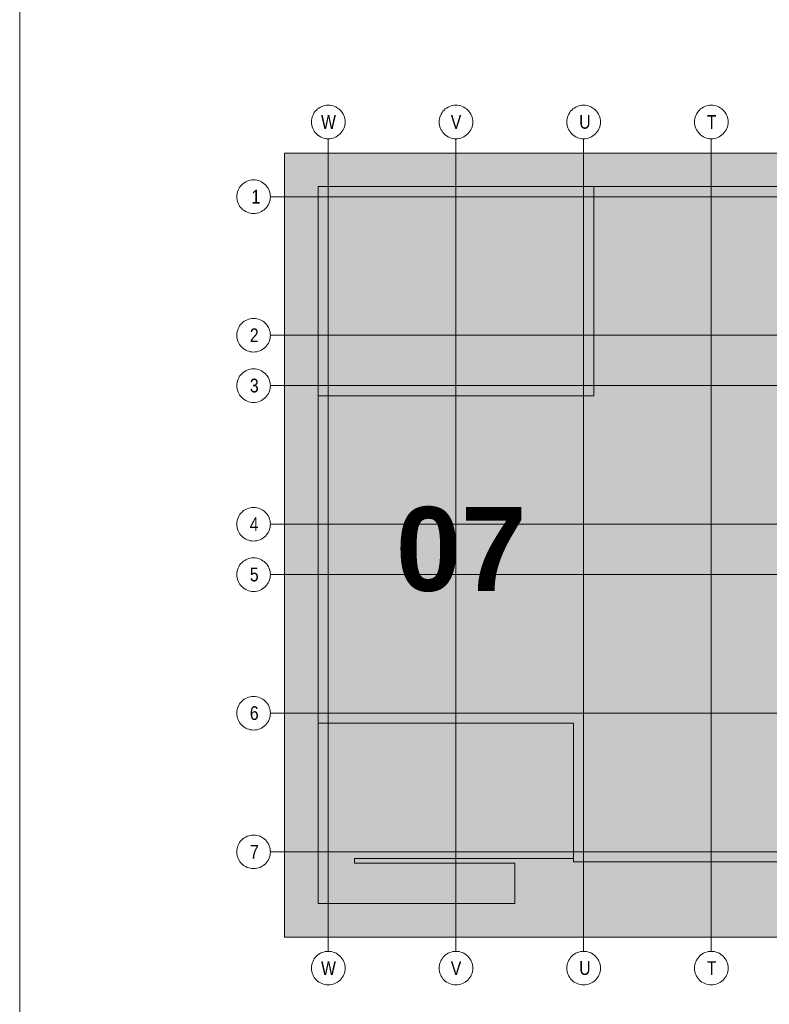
# Model space of a CAD drawing. Extents: x -620 to 300, y 62 to 1112.
# Tile 16 of 137: x 115 to 153, y 237 to 286. Entities that reach past the tile are written whole.
import ezdxf
from ezdxf.lldxf.tags import DXFTag

# ---------------------------------------------------------------- set-up
doc = ezdxf.new("R2010")
doc.units = 0
for name, color, linetype, lineweight in [('iwb_Plankopf Linie', 7, 'Continuous', 13), ('PK_LP', 7, 'Continuous', 9), ('PK_LP_Achsen', 7, 'STRICHPUNKT2', 5)]:
    doc.layers.add(name, color=color, linetype=linetype, lineweight=lineweight)
for name, color, linetype, lineweight, true_color in [('PK_LP_T03', 3, 'Continuous', 9, 0x00ff00), ('PK_LP_T03_Rest', 9, 'Continuous', 9, 0x808080), ('PK_LP_Tennung', 9, 'Continuous', 18, 0x808080)]:
    doc.layers.add(name, color=color, linetype=linetype, lineweight=lineweight, true_color=true_color)
doc.styles.get("Standard").update_dxf_attribs({"font": 'ARIALN.TTF'})
tags = doc.linetypes.add('grob', pattern=[14, 3, -8, 3]).pattern_tags.tags
tags[8:9] = [DXFTag(74, 4), DXFTag(75, 0), DXFTag(340, '0'), DXFTag(46, 0.0), DXFTag(50, 0.0), DXFTag(44, 0.0), DXFTag(45, 0.0)]
tags[6:7] = [DXFTag(74, 4), DXFTag(75, 0), DXFTag(340, '0'), DXFTag(46, 0.0), DXFTag(50, 0.0), DXFTag(44, 0.0), DXFTag(45, 0.0)]
tags[4:5] = [DXFTag(74, 4), DXFTag(75, 0), DXFTag(340, '0'), DXFTag(46, 0.0), DXFTag(50, 0.0), DXFTag(44, 0.0), DXFTag(45, 0.0)]
tags = doc.linetypes.add('STRICHPUNKT2', pattern=[12.7, 6.35, -3.175, 0, -3.175]).pattern_tags.tags
tags[10:11] = [DXFTag(74, 4), DXFTag(75, 0), DXFTag(340, '0'), DXFTag(46, 0.0), DXFTag(50, 0.0), DXFTag(44, 0.0), DXFTag(45, 0.0)]
tags[8:9] = [DXFTag(74, 4), DXFTag(75, 0), DXFTag(340, '0'), DXFTag(46, 0.0), DXFTag(50, 0.0), DXFTag(44, 0.0), DXFTag(45, 0.0)]
tags[6:7] = [DXFTag(74, 4), DXFTag(75, 0), DXFTag(340, '0'), DXFTag(46, 0.0), DXFTag(50, 0.0), DXFTag(44, 0.0), DXFTag(45, 0.0)]
tags[4:5] = [DXFTag(74, 4), DXFTag(75, 0), DXFTag(340, '0'), DXFTag(46, 0.0), DXFTag(50, 0.0), DXFTag(44, 0.0), DXFTag(45, 0.0)]

# ---------------------------------------------------------------- blocks, each defined once
blk = doc.blocks.new('Blockreferenz-A06DNCVCMF')
at = {"layer": 'PK_LP', "linetype": 'grob', "lineweight": 5, "ltscale": 0.13}
for p, q in [((128.76, 279.685), (143.888, 279.685)), ((128.76, 240.014), (128.76, 279.685)), ((143.888, 279.685), (169.728, 279.685)), ((143.888, 240.014), (143.888, 279.685)), ((143.888, 279.685), (143.888, 240.014)), ((143.888, 240.014), (128.76, 240.014)), ((169.728, 240.014), (143.888, 240.014))]:
    blk.add_line(p, q, dxfattribs=at)
at = {"layer": 'PK_LP', "linetype": 'ByBlock', "lineweight": 13, "ltscale": 0.13}
for p, q in [((130.46, 277.985), (144.395, 277.985)), ((130.46, 267.408), (130.46, 277.985)), ((209.085, 277.985), (144.395, 277.985)), ((144.395, 277.985), (144.395, 267.408)), ((144.395, 277.985), (144.395, 267.408)), ((130.46, 267.408), (130.46, 250.833)), ((144.395, 267.408), (130.46, 267.408)), ((144.395, 267.408), (130.46, 267.408)), ((130.46, 241.714), (130.46, 250.833)), ((130.46, 250.833), (143.38, 250.833)), ((130.46, 250.833), (143.38, 250.833)), ((143.38, 250.833), (143.38, 243.996)), ((143.38, 250.833), (143.38, 243.82)), ((143.38, 243.996), (132.286, 243.996)), ((132.286, 243.996), (132.286, 243.754)), ((132.286, 243.754), (140.398, 243.754)), ((140.398, 243.754), (140.398, 241.714)), ((143.38, 243.82), (196.075, 243.82)), ((140.398, 241.714), (130.46, 241.714))]:
    blk.add_line(p, q, dxfattribs=at)
at = {"layer": 'PK_LP_Achsen', "linetype": 'ByBlock', "ltscale": 0.13}
for p, q in [((130.495, 281.964), (130.567, 282.007)), ((130.567, 282.007), (130.642, 282.043)), ((130.642, 282.043), (130.721, 282.071)), ((130.721, 282.071), (130.802, 282.091)), ((130.802, 282.091), (130.884, 282.103)), ((130.884, 282.103), (130.968, 282.108)), ((130.968, 282.108), (131.051, 282.103)), ((131.051, 282.103), (131.134, 282.091)), ((131.134, 282.091), (131.214, 282.071)), ((131.214, 282.071), (131.293, 282.043)), ((131.293, 282.043), (131.368, 282.007)), ((131.368, 282.007), (131.44, 281.964)), ((136.955, 281.964), (137.027, 282.007)), ((137.027, 282.007), (137.102, 282.043)), ((137.102, 282.043), (137.181, 282.071)), ((137.181, 282.071), (137.262, 282.091)), ((137.262, 282.091), (137.344, 282.103)), ((137.344, 282.103), (137.428, 282.108)), ((137.428, 282.108), (137.511, 282.103)), ((137.511, 282.103), (137.594, 282.091)), ((137.594, 282.091), (137.674, 282.071)), ((137.674, 282.071), (137.753, 282.043)), ((137.753, 282.043), (137.828, 282.007)), ((137.828, 282.007), (137.9, 281.964)), ((143.415, 281.964), (143.487, 282.007)), ((143.487, 282.007), (143.562, 282.043)), ((143.562, 282.043), (143.641, 282.071)), ((143.641, 282.071), (143.722, 282.091)), ((143.722, 282.091), (143.804, 282.103)), ((143.804, 282.103), (143.888, 282.108)), ((143.888, 282.108), (143.971, 282.103)), ((143.971, 282.103), (144.054, 282.091)), ((144.054, 282.091), (144.134, 282.071)), ((144.134, 282.071), (144.213, 282.043)), ((144.213, 282.043), (144.288, 282.007)), ((144.288, 282.007), (144.36, 281.964)), ((149.875, 281.964), (149.947, 282.007)), ((149.947, 282.007), (150.022, 282.043)), ((150.022, 282.043), (150.101, 282.071)), ((150.101, 282.071), (150.182, 282.091)), ((150.182, 282.091), (150.264, 282.103)), ((150.264, 282.103), (150.348, 282.108)), ((150.348, 282.108), (150.431, 282.103)), ((150.431, 282.103), (150.514, 282.091)), ((150.514, 282.091), (150.594, 282.071)), ((150.594, 282.071), (150.673, 282.043)), ((150.673, 282.043), (150.748, 282.007)), ((150.748, 282.007), (150.82, 281.964)), ((130.134, 281.423), (130.154, 281.504)), ((130.154, 281.504), (130.182, 281.583)), ((130.182, 281.583), (130.218, 281.658)), ((130.218, 281.658), (130.261, 281.73)), ((130.261, 281.73), (130.311, 281.797)), ((130.311, 281.797), (130.367, 281.859)), ((130.367, 281.859), (130.428, 281.915)), ((130.428, 281.915), (130.495, 281.964)), ((131.44, 281.964), (131.507, 281.915)), ((131.507, 281.915), (131.569, 281.859)), ((131.569, 281.859), (131.625, 281.797)), ((131.625, 281.797), (131.674, 281.73)), ((131.674, 281.73), (131.717, 281.658)), ((131.717, 281.658), (131.753, 281.583)), ((131.753, 281.583), (131.781, 281.504)), ((131.781, 281.504), (131.801, 281.423)), ((136.594, 281.423), (136.614, 281.504)), ((136.614, 281.504), (136.642, 281.583)), ((136.642, 281.583), (136.678, 281.658)), ((136.678, 281.658), (136.721, 281.73)), ((136.721, 281.73), (136.771, 281.797)), ((136.771, 281.797), (136.827, 281.859)), ((136.827, 281.859), (136.888, 281.915)), ((136.888, 281.915), (136.955, 281.964)), ((137.9, 281.964), (137.967, 281.915)), ((137.967, 281.915), (138.029, 281.859)), ((138.029, 281.859), (138.085, 281.797)), ((138.085, 281.797), (138.134, 281.73)), ((138.134, 281.73), (138.177, 281.658)), ((138.177, 281.658), (138.213, 281.583)), ((138.213, 281.583), (138.241, 281.504)), ((138.241, 281.504), (138.261, 281.423)), ((143.054, 281.423), (143.074, 281.504)), ((143.074, 281.504), (143.102, 281.583)), ((143.102, 281.583), (143.138, 281.658)), ((143.138, 281.658), (143.181, 281.73)), ((143.181, 281.73), (143.231, 281.797)), ((143.231, 281.797), (143.287, 281.859)), ((143.287, 281.859), (143.348, 281.915)), ((143.348, 281.915), (143.415, 281.964)), ((144.36, 281.964), (144.427, 281.915)), ((144.427, 281.915), (144.489, 281.859)), ((144.489, 281.859), (144.545, 281.797)), ((144.545, 281.797), (144.594, 281.73)), ((144.594, 281.73), (144.637, 281.658)), ((144.637, 281.658), (144.673, 281.583)), ((144.673, 281.583), (144.701, 281.504)), ((144.701, 281.504), (144.721, 281.423)), ((149.514, 281.423), (149.534, 281.504)), ((149.534, 281.504), (149.562, 281.583)), ((149.562, 281.583), (149.598, 281.658)), ((149.598, 281.658), (149.641, 281.73)), ((149.641, 281.73), (149.691, 281.797)), ((149.691, 281.797), (149.747, 281.859)), ((149.747, 281.859), (149.808, 281.915)), ((149.808, 281.915), (149.875, 281.964)), ((150.82, 281.964), (150.887, 281.915)), ((150.887, 281.915), (150.949, 281.859)), ((150.949, 281.859), (151.005, 281.797)), ((151.005, 281.797), (151.054, 281.73)), ((151.054, 281.73), (151.097, 281.658)), ((151.097, 281.658), (151.133, 281.583)), ((151.133, 281.583), (151.161, 281.504)), ((151.161, 281.504), (151.181, 281.423)), ((130.118, 281.258), (130.122, 281.341)), ((130.122, 281.174), (130.118, 281.258)), ((130.122, 281.341), (130.134, 281.423)), ((130.134, 281.092), (130.122, 281.174)), ((130.154, 281.011), (130.134, 281.092)), ((130.182, 280.932), (130.154, 281.011)), ((131.781, 281.011), (131.753, 280.932)), ((131.801, 281.092), (131.781, 281.011)), ((131.801, 281.423), (131.814, 281.341)), ((131.814, 281.174), (131.801, 281.092)), ((131.814, 281.341), (131.818, 281.258)), ((131.818, 281.258), (131.814, 281.174)), ((136.578, 281.258), (136.582, 281.341)), ((136.582, 281.174), (136.578, 281.258)), ((136.582, 281.341), (136.594, 281.423)), ((136.594, 281.092), (136.582, 281.174)), ((136.614, 281.011), (136.594, 281.092)), ((136.642, 280.932), (136.614, 281.011)), ((138.241, 281.011), (138.213, 280.932)), ((138.261, 281.092), (138.241, 281.011)), ((138.261, 281.423), (138.274, 281.341)), ((138.274, 281.174), (138.261, 281.092)), ((138.274, 281.341), (138.278, 281.258)), ((138.278, 281.258), (138.274, 281.174)), ((143.038, 281.258), (143.042, 281.341)), ((143.042, 281.174), (143.038, 281.258)), ((143.042, 281.341), (143.054, 281.423)), ((143.054, 281.092), (143.042, 281.174)), ((143.074, 281.011), (143.054, 281.092)), ((143.102, 280.932), (143.074, 281.011)), ((144.701, 281.011), (144.673, 280.932)), ((144.721, 281.092), (144.701, 281.011)), ((144.721, 281.423), (144.734, 281.341)), ((144.734, 281.174), (144.721, 281.092)), ((144.734, 281.341), (144.738, 281.258)), ((144.738, 281.258), (144.734, 281.174)), ((149.498, 281.258), (149.502, 281.341)), ((149.502, 281.174), (149.498, 281.258)), ((149.502, 281.341), (149.514, 281.423)), ((149.514, 281.092), (149.502, 281.174)), ((149.534, 281.011), (149.514, 281.092)), ((149.562, 280.932), (149.534, 281.011)), ((151.161, 281.011), (151.133, 280.932)), ((151.181, 281.092), (151.161, 281.011)), ((151.181, 281.423), (151.194, 281.341)), ((151.194, 281.174), (151.181, 281.092)), ((151.194, 281.341), (151.198, 281.258)), ((151.198, 281.258), (151.194, 281.174)), ((130.218, 280.857), (130.182, 280.932)), ((130.261, 280.785), (130.218, 280.857)), ((130.311, 280.718), (130.261, 280.785)), ((130.367, 280.656), (130.311, 280.718)), ((130.428, 280.6), (130.367, 280.656)), ((130.495, 280.551), (130.428, 280.6)), ((130.567, 280.508), (130.495, 280.551)), ((130.642, 280.472), (130.567, 280.508)), ((131.368, 280.508), (131.293, 280.472)), ((131.44, 280.551), (131.368, 280.508)), ((131.507, 280.6), (131.44, 280.551)), ((131.569, 280.656), (131.507, 280.6)), ((131.625, 280.718), (131.569, 280.656)), ((131.674, 280.785), (131.625, 280.718)), ((131.717, 280.857), (131.674, 280.785)), ((131.753, 280.932), (131.717, 280.857)), ((136.678, 280.857), (136.642, 280.932)), ((136.721, 280.785), (136.678, 280.857)), ((136.771, 280.718), (136.721, 280.785)), ((136.827, 280.656), (136.771, 280.718)), ((136.888, 280.6), (136.827, 280.656)), ((136.955, 280.551), (136.888, 280.6)), ((137.027, 280.508), (136.955, 280.551)), ((137.102, 280.472), (137.027, 280.508)), ((137.828, 280.508), (137.753, 280.472)), ((137.9, 280.551), (137.828, 280.508)), ((137.967, 280.6), (137.9, 280.551)), ((138.029, 280.656), (137.967, 280.6)), ((138.085, 280.718), (138.029, 280.656)), ((138.134, 280.785), (138.085, 280.718)), ((138.177, 280.857), (138.134, 280.785)), ((138.213, 280.932), (138.177, 280.857)), ((143.138, 280.857), (143.102, 280.932)), ((143.181, 280.785), (143.138, 280.857)), ((143.231, 280.718), (143.181, 280.785)), ((143.287, 280.656), (143.231, 280.718)), ((143.348, 280.6), (143.287, 280.656)), ((143.415, 280.551), (143.348, 280.6)), ((143.487, 280.508), (143.415, 280.551)), ((143.562, 280.472), (143.487, 280.508)), ((144.288, 280.508), (144.213, 280.472)), ((144.36, 280.551), (144.288, 280.508)), ((144.427, 280.6), (144.36, 280.551)), ((144.489, 280.656), (144.427, 280.6)), ((144.545, 280.718), (144.489, 280.656)), ((144.594, 280.785), (144.545, 280.718)), ((144.637, 280.857), (144.594, 280.785)), ((144.673, 280.932), (144.637, 280.857)), ((149.598, 280.857), (149.562, 280.932)), ((149.641, 280.785), (149.598, 280.857)), ((149.691, 280.718), (149.641, 280.785)), ((149.747, 280.656), (149.691, 280.718)), ((149.808, 280.6), (149.747, 280.656)), ((149.875, 280.551), (149.808, 280.6)), ((149.947, 280.508), (149.875, 280.551)), ((150.022, 280.472), (149.947, 280.508)), ((150.748, 280.508), (150.673, 280.472)), ((150.82, 280.551), (150.748, 280.508)), ((150.887, 280.6), (150.82, 280.551)), ((150.949, 280.656), (150.887, 280.6)), ((151.005, 280.718), (150.949, 280.656)), ((151.054, 280.785), (151.005, 280.718)), ((151.097, 280.857), (151.054, 280.785)), ((151.133, 280.932), (151.097, 280.857)), ((130.721, 280.444), (130.642, 280.472)), ((130.802, 280.424), (130.721, 280.444)), ((130.884, 280.412), (130.802, 280.424)), ((130.968, 280.408), (130.884, 280.412)), ((131.051, 280.412), (130.968, 280.408)), ((131.134, 280.424), (131.051, 280.412)), ((131.214, 280.444), (131.134, 280.424)), ((131.293, 280.472), (131.214, 280.444)), ((137.181, 280.444), (137.102, 280.472)), ((137.262, 280.424), (137.181, 280.444)), ((137.344, 280.412), (137.262, 280.424)), ((137.428, 280.408), (137.344, 280.412)), ((137.511, 280.412), (137.428, 280.408)), ((137.594, 280.424), (137.511, 280.412)), ((137.674, 280.444), (137.594, 280.424)), ((137.753, 280.472), (137.674, 280.444)), ((143.641, 280.444), (143.562, 280.472)), ((143.722, 280.424), (143.641, 280.444)), ((143.804, 280.412), (143.722, 280.424)), ((143.888, 280.408), (143.804, 280.412)), ((143.971, 280.412), (143.888, 280.408)), ((144.054, 280.424), (143.971, 280.412)), ((144.134, 280.444), (144.054, 280.424)), ((144.213, 280.472), (144.134, 280.444)), ((150.101, 280.444), (150.022, 280.472)), ((150.182, 280.424), (150.101, 280.444)), ((150.264, 280.412), (150.182, 280.424)), ((150.348, 280.408), (150.264, 280.412)), ((150.431, 280.412), (150.348, 280.408)), ((150.514, 280.424), (150.431, 280.412)), ((150.594, 280.444), (150.514, 280.424)), ((150.673, 280.472), (150.594, 280.444)), ((126.481, 277.95), (126.531, 278.017)), ((126.531, 278.017), (126.587, 278.079)), ((126.587, 278.079), (126.649, 278.135)), ((126.649, 278.135), (126.716, 278.184)), ((126.716, 278.184), (126.787, 278.227)), ((126.787, 278.227), (126.862, 278.263)), ((126.862, 278.263), (126.941, 278.291)), ((126.941, 278.291), (127.022, 278.311)), ((127.022, 278.311), (127.104, 278.323)), ((127.104, 278.323), (127.188, 278.328)), ((127.188, 278.328), (127.271, 278.323)), ((127.271, 278.323), (127.354, 278.311)), ((127.354, 278.311), (127.434, 278.291)), ((127.434, 278.291), (127.513, 278.263)), ((127.513, 278.263), (127.588, 278.227)), ((127.588, 278.227), (127.66, 278.184)), ((127.66, 278.184), (127.727, 278.135)), ((127.727, 278.135), (127.789, 278.079)), ((127.789, 278.079), (127.845, 278.017)), ((127.845, 278.017), (127.894, 277.95)), ((126.338, 277.478), (126.342, 277.561)), ((126.342, 277.561), (126.354, 277.643)), ((126.354, 277.643), (126.374, 277.724)), ((126.374, 277.724), (126.402, 277.803)), ((126.402, 277.803), (126.438, 277.878)), ((126.438, 277.878), (126.481, 277.95)), ((127.894, 277.95), (127.937, 277.878)), ((127.937, 277.878), (127.973, 277.803)), ((127.973, 277.803), (128.001, 277.724)), ((128.001, 277.724), (128.021, 277.643)), ((128.021, 277.643), (128.034, 277.561)), ((128.034, 277.561), (128.038, 277.478)), ((126.342, 277.394), (126.338, 277.478)), ((126.354, 277.312), (126.342, 277.394)), ((126.374, 277.231), (126.354, 277.312)), ((126.402, 277.152), (126.374, 277.231)), ((126.438, 277.077), (126.402, 277.152)), ((126.481, 277.005), (126.438, 277.077)), ((127.937, 277.077), (127.894, 277.005)), ((127.973, 277.152), (127.937, 277.077)), ((128.001, 277.231), (127.973, 277.152)), ((128.021, 277.312), (128.001, 277.231)), ((128.034, 277.394), (128.021, 277.312)), ((128.038, 277.478), (128.034, 277.394)), ((126.531, 276.938), (126.481, 277.005)), ((126.587, 276.877), (126.531, 276.938)), ((126.649, 276.82), (126.587, 276.877)), ((126.716, 276.771), (126.649, 276.82)), ((126.787, 276.728), (126.716, 276.771)), ((126.862, 276.692), (126.787, 276.728)), ((126.941, 276.664), (126.862, 276.692)), ((127.022, 276.644), (126.941, 276.664)), ((127.104, 276.632), (127.022, 276.644)), ((127.188, 276.628), (127.104, 276.632)), ((127.271, 276.632), (127.188, 276.628)), ((127.354, 276.644), (127.271, 276.632)), ((127.434, 276.664), (127.354, 276.644)), ((127.513, 276.692), (127.434, 276.664)), ((127.588, 276.728), (127.513, 276.692)), ((127.66, 276.771), (127.588, 276.728)), ((127.727, 276.82), (127.66, 276.771)), ((127.789, 276.877), (127.727, 276.82)), ((127.845, 276.938), (127.789, 276.877)), ((127.894, 277.005), (127.845, 276.938)), ((126.531, 271.004), (126.587, 271.066)), ((126.587, 271.066), (126.649, 271.122)), ((126.649, 271.122), (126.716, 271.172)), ((126.716, 271.172), (126.787, 271.215)), ((126.787, 271.215), (126.862, 271.25)), ((126.862, 271.25), (126.941, 271.278)), ((126.941, 271.278), (127.022, 271.299)), ((127.022, 271.299), (127.104, 271.311)), ((127.104, 271.311), (127.188, 271.315)), ((127.188, 271.315), (127.271, 271.311)), ((127.271, 271.311), (127.354, 271.299)), ((127.354, 271.299), (127.434, 271.278)), ((127.434, 271.278), (127.513, 271.25)), ((127.513, 271.25), (127.588, 271.215)), ((127.588, 271.215), (127.66, 271.172)), ((127.66, 271.172), (127.727, 271.122)), ((127.727, 271.122), (127.789, 271.066)), ((127.789, 271.066), (127.845, 271.004)), ((126.338, 270.465), (126.342, 270.548)), ((126.342, 270.548), (126.354, 270.631)), ((126.354, 270.631), (126.374, 270.712)), ((126.374, 270.712), (126.402, 270.79)), ((126.402, 270.79), (126.438, 270.866)), ((126.438, 270.866), (126.481, 270.937)), ((126.481, 270.937), (126.531, 271.004)), ((127.845, 271.004), (127.894, 270.937)), ((127.894, 270.937), (127.937, 270.866)), ((127.937, 270.866), (127.973, 270.79)), ((127.973, 270.79), (128.001, 270.712)), ((128.001, 270.712), (128.021, 270.631)), ((128.021, 270.631), (128.034, 270.548)), ((128.034, 270.548), (128.038, 270.465)), ((126.342, 270.382), (126.338, 270.465)), ((126.354, 270.299), (126.342, 270.382)), ((126.374, 270.218), (126.354, 270.299)), ((126.402, 270.14), (126.374, 270.218)), ((126.438, 270.064), (126.402, 270.14)), ((126.481, 269.993), (126.438, 270.064)), ((127.937, 270.064), (127.894, 269.993)), ((127.973, 270.14), (127.937, 270.064)), ((128.001, 270.218), (127.973, 270.14)), ((128.021, 270.299), (128.001, 270.218)), ((128.034, 270.382), (128.021, 270.299)), ((128.038, 270.465), (128.034, 270.382)), ((126.531, 269.926), (126.481, 269.993)), ((126.587, 269.864), (126.531, 269.926)), ((126.649, 269.808), (126.587, 269.864)), ((126.716, 269.758), (126.649, 269.808)), ((126.787, 269.715), (126.716, 269.758)), ((126.862, 269.68), (126.787, 269.715)), ((126.941, 269.652), (126.862, 269.68)), ((127.022, 269.631), (126.941, 269.652)), ((127.104, 269.619), (127.022, 269.631)), ((127.188, 269.615), (127.104, 269.619)), ((127.271, 269.619), (127.188, 269.615)), ((127.354, 269.631), (127.271, 269.619)), ((127.434, 269.652), (127.354, 269.631)), ((127.513, 269.68), (127.434, 269.652)), ((127.588, 269.715), (127.513, 269.68)), ((127.66, 269.758), (127.588, 269.715)), ((127.727, 269.808), (127.66, 269.758)), ((127.789, 269.864), (127.727, 269.808)), ((127.845, 269.926), (127.789, 269.864)), ((127.894, 269.993), (127.845, 269.926)), ((126.587, 268.516), (126.649, 268.572)), ((126.649, 268.572), (126.716, 268.622)), ((126.716, 268.622), (126.787, 268.665)), ((126.787, 268.665), (126.862, 268.7)), ((126.862, 268.7), (126.941, 268.728)), ((126.941, 268.728), (127.022, 268.749)), ((127.022, 268.749), (127.104, 268.761)), ((127.104, 268.761), (127.188, 268.765)), ((127.188, 268.765), (127.271, 268.761)), ((127.271, 268.761), (127.354, 268.749)), ((127.354, 268.749), (127.434, 268.728)), ((127.434, 268.728), (127.513, 268.7)), ((127.513, 268.7), (127.588, 268.665)), ((127.588, 268.665), (127.66, 268.622)), ((127.66, 268.622), (127.727, 268.572)), ((127.727, 268.572), (127.789, 268.516)), ((126.342, 267.998), (126.354, 268.081)), ((126.354, 268.081), (126.374, 268.162)), ((126.374, 268.162), (126.402, 268.24)), ((126.402, 268.24), (126.438, 268.316)), ((126.438, 268.316), (126.481, 268.387)), ((126.481, 268.387), (126.531, 268.454)), ((126.531, 268.454), (126.587, 268.516)), ((127.789, 268.516), (127.845, 268.454)), ((127.845, 268.454), (127.894, 268.387)), ((127.894, 268.387), (127.937, 268.316)), ((127.937, 268.316), (127.973, 268.24)), ((127.973, 268.24), (128.001, 268.162)), ((128.001, 268.162), (128.021, 268.081)), ((128.021, 268.081), (128.034, 267.998)), ((126.338, 267.915), (126.342, 267.998)), ((126.342, 267.832), (126.338, 267.915)), ((126.354, 267.749), (126.342, 267.832)), ((126.374, 267.668), (126.354, 267.749)), ((126.402, 267.59), (126.374, 267.668)), ((126.438, 267.514), (126.402, 267.59)), ((127.973, 267.59), (127.937, 267.514)), ((128.001, 267.668), (127.973, 267.59)), ((128.021, 267.749), (128.001, 267.668)), ((128.034, 267.832), (128.021, 267.749)), ((128.034, 267.998), (128.038, 267.915)), ((128.038, 267.915), (128.034, 267.832)), ((126.481, 267.443), (126.438, 267.514)), ((126.531, 267.376), (126.481, 267.443)), ((126.587, 267.314), (126.531, 267.376)), ((126.649, 267.258), (126.587, 267.314)), ((126.716, 267.208), (126.649, 267.258)), ((126.787, 267.165), (126.716, 267.208)), ((126.862, 267.13), (126.787, 267.165)), ((126.941, 267.102), (126.862, 267.13)), ((127.022, 267.081), (126.941, 267.102)), ((127.104, 267.069), (127.022, 267.081)), ((127.188, 267.065), (127.104, 267.069)), ((127.271, 267.069), (127.188, 267.065)), ((127.354, 267.081), (127.271, 267.069)), ((127.434, 267.102), (127.354, 267.081)), ((127.513, 267.13), (127.434, 267.102)), ((127.588, 267.165), (127.513, 267.13)), ((127.66, 267.208), (127.588, 267.165)), ((127.727, 267.258), (127.66, 267.208)), ((127.789, 267.314), (127.727, 267.258)), ((127.845, 267.376), (127.789, 267.314)), ((127.894, 267.443), (127.845, 267.376)), ((127.937, 267.514), (127.894, 267.443)), ((126.649, 261.56), (126.716, 261.609)), ((126.716, 261.609), (126.787, 261.652)), ((126.787, 261.652), (126.862, 261.688)), ((126.862, 261.688), (126.941, 261.716)), ((126.941, 261.716), (127.022, 261.736)), ((127.022, 261.736), (127.104, 261.748)), ((127.104, 261.748), (127.188, 261.753)), ((127.188, 261.753), (127.271, 261.748)), ((127.271, 261.748), (127.354, 261.736)), ((127.354, 261.736), (127.434, 261.716)), ((127.434, 261.716), (127.513, 261.688)), ((127.513, 261.688), (127.588, 261.652)), ((127.588, 261.652), (127.66, 261.609)), ((127.66, 261.609), (127.727, 261.56)), ((126.342, 260.986), (126.354, 261.068)), ((126.354, 261.068), (126.374, 261.149)), ((126.374, 261.149), (126.402, 261.228)), ((126.402, 261.228), (126.438, 261.303)), ((126.438, 261.303), (126.481, 261.375)), ((126.481, 261.375), (126.531, 261.442)), ((126.531, 261.442), (126.587, 261.504)), ((126.587, 261.504), (126.649, 261.56)), ((127.727, 261.56), (127.789, 261.504)), ((127.789, 261.504), (127.845, 261.442)), ((127.845, 261.442), (127.894, 261.375)), ((127.894, 261.375), (127.937, 261.303)), ((127.937, 261.303), (127.973, 261.228)), ((127.973, 261.228), (128.001, 261.149)), ((128.001, 261.149), (128.021, 261.068)), ((128.021, 261.068), (128.034, 260.986)), ((126.338, 260.903), (126.342, 260.986)), ((126.342, 260.819), (126.338, 260.903)), ((126.354, 260.737), (126.342, 260.819)), ((126.374, 260.656), (126.354, 260.737)), ((126.402, 260.577), (126.374, 260.656)), ((126.438, 260.502), (126.402, 260.577)), ((127.973, 260.577), (127.937, 260.502)), ((128.001, 260.656), (127.973, 260.577)), ((128.021, 260.737), (128.001, 260.656)), ((128.034, 260.819), (128.021, 260.737)), ((128.034, 260.986), (128.038, 260.903)), ((128.038, 260.903), (128.034, 260.819)), ((126.481, 260.43), (126.438, 260.502)), ((126.531, 260.363), (126.481, 260.43)), ((126.587, 260.302), (126.531, 260.363)), ((126.649, 260.245), (126.587, 260.302)), ((126.716, 260.196), (126.649, 260.245)), ((126.787, 260.153), (126.716, 260.196)), ((126.862, 260.117), (126.787, 260.153)), ((126.941, 260.089), (126.862, 260.117)), ((127.022, 260.069), (126.941, 260.089)), ((127.434, 260.089), (127.354, 260.069)), ((127.513, 260.117), (127.434, 260.089)), ((127.588, 260.153), (127.513, 260.117)), ((127.66, 260.196), (127.588, 260.153)), ((127.727, 260.245), (127.66, 260.196)), ((127.789, 260.302), (127.727, 260.245)), ((127.845, 260.363), (127.789, 260.302)), ((127.894, 260.43), (127.845, 260.363)), ((127.937, 260.502), (127.894, 260.43)), ((127.104, 260.057), (127.022, 260.069)), ((127.188, 260.053), (127.104, 260.057)), ((127.271, 260.057), (127.188, 260.053)), ((127.354, 260.069), (127.271, 260.057)), ((126.716, 259.059), (126.787, 259.102)), ((126.787, 259.102), (126.862, 259.138)), ((126.862, 259.138), (126.941, 259.166)), ((126.941, 259.166), (127.022, 259.186)), ((127.022, 259.186), (127.104, 259.198)), ((127.104, 259.198), (127.188, 259.203)), ((127.188, 259.203), (127.271, 259.198)), ((127.271, 259.198), (127.354, 259.186)), ((127.354, 259.186), (127.434, 259.166)), ((127.434, 259.166), (127.513, 259.138)), ((127.513, 259.138), (127.588, 259.102)), ((127.588, 259.102), (127.66, 259.059)), ((126.354, 258.518), (126.374, 258.599)), ((126.374, 258.599), (126.402, 258.678)), ((126.402, 258.678), (126.438, 258.753)), ((126.438, 258.753), (126.481, 258.825)), ((126.481, 258.825), (126.531, 258.892)), ((126.531, 258.892), (126.587, 258.954)), ((126.587, 258.954), (126.649, 259.01)), ((126.649, 259.01), (126.716, 259.059)), ((127.66, 259.059), (127.727, 259.01)), ((127.727, 259.01), (127.789, 258.954)), ((127.789, 258.954), (127.845, 258.892)), ((127.845, 258.892), (127.894, 258.825)), ((127.894, 258.825), (127.937, 258.753)), ((127.937, 258.753), (127.973, 258.678)), ((127.973, 258.678), (128.001, 258.599)), ((128.001, 258.599), (128.021, 258.518)), ((126.338, 258.353), (126.342, 258.436)), ((126.342, 258.269), (126.338, 258.353)), ((126.342, 258.436), (126.354, 258.518)), ((126.354, 258.187), (126.342, 258.269)), ((126.374, 258.106), (126.354, 258.187)), ((126.402, 258.027), (126.374, 258.106)), ((128.001, 258.106), (127.973, 258.027)), ((128.021, 258.187), (128.001, 258.106)), ((128.021, 258.518), (128.034, 258.436)), ((128.034, 258.269), (128.021, 258.187)), ((128.034, 258.436), (128.038, 258.353)), ((128.038, 258.353), (128.034, 258.269)), ((126.438, 257.952), (126.402, 258.027)), ((126.481, 257.88), (126.438, 257.952)), ((126.531, 257.813), (126.481, 257.88)), ((126.587, 257.752), (126.531, 257.813)), ((126.649, 257.695), (126.587, 257.752)), ((126.716, 257.646), (126.649, 257.695)), ((126.787, 257.603), (126.716, 257.646)), ((126.862, 257.567), (126.787, 257.603)), ((127.588, 257.603), (127.513, 257.567)), ((127.66, 257.646), (127.588, 257.603)), ((127.727, 257.695), (127.66, 257.646)), ((127.789, 257.752), (127.727, 257.695)), ((127.845, 257.813), (127.789, 257.752)), ((127.894, 257.88), (127.845, 257.813)), ((127.937, 257.952), (127.894, 257.88)), ((127.973, 258.027), (127.937, 257.952)), ((126.941, 257.539), (126.862, 257.567)), ((127.022, 257.519), (126.941, 257.539)), ((127.104, 257.507), (127.022, 257.519)), ((127.188, 257.503), (127.104, 257.507)), ((127.271, 257.507), (127.188, 257.503)), ((127.354, 257.519), (127.271, 257.507)), ((127.434, 257.539), (127.354, 257.519)), ((127.513, 257.567), (127.434, 257.539)), ((126.787, 252.09), (126.862, 252.125)), ((126.862, 252.125), (126.941, 252.153)), ((126.941, 252.153), (127.022, 252.174)), ((127.022, 252.174), (127.104, 252.186)), ((127.104, 252.186), (127.188, 252.19)), ((127.188, 252.19), (127.271, 252.186)), ((127.271, 252.186), (127.354, 252.174)), ((127.354, 252.174), (127.434, 252.153)), ((127.434, 252.153), (127.513, 252.125)), ((127.513, 252.125), (127.588, 252.09)), ((126.374, 251.587), (126.402, 251.665)), ((126.402, 251.665), (126.438, 251.741)), ((126.438, 251.741), (126.481, 251.812)), ((126.481, 251.812), (126.531, 251.879)), ((126.531, 251.879), (126.587, 251.941)), ((126.587, 251.941), (126.649, 251.997)), ((126.649, 251.997), (126.716, 252.047)), ((126.716, 252.047), (126.787, 252.09)), ((127.588, 252.09), (127.66, 252.047)), ((127.66, 252.047), (127.727, 251.997)), ((127.727, 251.997), (127.789, 251.941)), ((127.789, 251.941), (127.845, 251.879)), ((127.845, 251.879), (127.894, 251.812)), ((127.894, 251.812), (127.937, 251.741)), ((127.937, 251.741), (127.973, 251.665)), ((127.973, 251.665), (128.001, 251.587)), ((126.338, 251.34), (126.342, 251.423)), ((126.342, 251.257), (126.338, 251.34)), ((126.342, 251.423), (126.354, 251.506)), ((126.354, 251.174), (126.342, 251.257)), ((126.354, 251.506), (126.374, 251.587)), ((126.374, 251.093), (126.354, 251.174)), ((128.001, 251.587), (128.021, 251.506)), ((128.021, 251.174), (128.001, 251.093)), ((128.021, 251.506), (128.034, 251.423)), ((128.034, 251.257), (128.021, 251.174)), ((128.034, 251.423), (128.038, 251.34)), ((128.038, 251.34), (128.034, 251.257)), ((126.402, 251.015), (126.374, 251.093)), ((126.438, 250.939), (126.402, 251.015)), ((126.481, 250.868), (126.438, 250.939)), ((126.531, 250.801), (126.481, 250.868)), ((126.587, 250.739), (126.531, 250.801)), ((126.649, 250.683), (126.587, 250.739)), ((126.716, 250.633), (126.649, 250.683)), ((126.787, 250.59), (126.716, 250.633)), ((127.66, 250.633), (127.588, 250.59)), ((127.727, 250.683), (127.66, 250.633)), ((127.789, 250.739), (127.727, 250.683)), ((127.845, 250.801), (127.789, 250.739)), ((127.894, 250.868), (127.845, 250.801)), ((127.937, 250.939), (127.894, 250.868)), ((127.973, 251.015), (127.937, 250.939)), ((128.001, 251.093), (127.973, 251.015)), ((126.862, 250.555), (126.787, 250.59)), ((126.941, 250.527), (126.862, 250.555)), ((127.022, 250.506), (126.941, 250.527)), ((127.104, 250.494), (127.022, 250.506)), ((127.188, 250.49), (127.104, 250.494)), ((127.271, 250.494), (127.188, 250.49)), ((127.354, 250.506), (127.271, 250.494)), ((127.434, 250.527), (127.354, 250.506)), ((127.513, 250.555), (127.434, 250.527)), ((127.588, 250.59), (127.513, 250.555)), ((126.862, 245.113), (126.941, 245.141)), ((126.941, 245.141), (127.022, 245.161)), ((127.022, 245.161), (127.104, 245.173)), ((127.104, 245.173), (127.188, 245.178)), ((127.188, 245.178), (127.271, 245.173)), ((127.271, 245.173), (127.354, 245.161)), ((127.354, 245.161), (127.434, 245.141)), ((127.434, 245.141), (127.513, 245.113)), ((126.374, 244.574), (126.402, 244.653)), ((126.402, 244.653), (126.438, 244.728)), ((126.438, 244.728), (126.481, 244.8)), ((126.481, 244.8), (126.531, 244.867)), ((126.531, 244.867), (126.587, 244.929)), ((126.587, 244.929), (126.649, 244.985)), ((126.649, 244.985), (126.716, 245.034)), ((126.716, 245.034), (126.787, 245.077)), ((126.787, 245.077), (126.862, 245.113)), ((127.513, 245.113), (127.588, 245.077)), ((127.588, 245.077), (127.66, 245.034)), ((127.66, 245.034), (127.727, 244.985)), ((127.727, 244.985), (127.789, 244.929)), ((127.789, 244.929), (127.845, 244.867)), ((127.845, 244.867), (127.894, 244.8)), ((127.894, 244.8), (127.937, 244.728)), ((127.937, 244.728), (127.973, 244.653)), ((127.973, 244.653), (128.001, 244.574)), ((126.338, 244.328), (126.342, 244.411)), ((126.342, 244.244), (126.338, 244.328)), ((126.342, 244.411), (126.354, 244.493)), ((126.354, 244.162), (126.342, 244.244)), ((126.354, 244.493), (126.374, 244.574)), ((126.374, 244.081), (126.354, 244.162)), ((128.001, 244.574), (128.021, 244.493)), ((128.021, 244.162), (128.001, 244.081)), ((128.021, 244.493), (128.034, 244.411)), ((128.034, 244.244), (128.021, 244.162)), ((128.034, 244.411), (128.038, 244.328)), ((128.038, 244.328), (128.034, 244.244)), ((126.402, 244.002), (126.374, 244.081)), ((126.438, 243.927), (126.402, 244.002)), ((126.481, 243.855), (126.438, 243.927)), ((126.531, 243.788), (126.481, 243.855)), ((126.587, 243.727), (126.531, 243.788)), ((126.649, 243.67), (126.587, 243.727)), ((126.716, 243.621), (126.649, 243.67)), ((127.727, 243.67), (127.66, 243.621)), ((127.789, 243.727), (127.727, 243.67)), ((127.845, 243.788), (127.789, 243.727)), ((127.894, 243.855), (127.845, 243.788)), ((127.937, 243.927), (127.894, 243.855)), ((127.973, 244.002), (127.937, 243.927)), ((128.001, 244.081), (127.973, 244.002)), ((126.787, 243.578), (126.716, 243.621)), ((126.862, 243.542), (126.787, 243.578)), ((126.941, 243.514), (126.862, 243.542)), ((127.022, 243.494), (126.941, 243.514)), ((127.104, 243.482), (127.022, 243.494)), ((127.188, 243.478), (127.104, 243.482)), ((127.271, 243.482), (127.188, 243.478)), ((127.354, 243.494), (127.271, 243.482)), ((127.434, 243.514), (127.354, 243.494)), ((127.513, 243.542), (127.434, 243.514)), ((127.588, 243.578), (127.513, 243.542)), ((127.66, 243.621), (127.588, 243.578)), ((130.428, 239.098), (130.495, 239.148)), ((130.495, 239.148), (130.567, 239.191)), ((130.567, 239.191), (130.642, 239.227)), ((130.642, 239.227), (130.721, 239.255)), ((130.721, 239.255), (130.802, 239.275)), ((130.802, 239.275), (130.884, 239.287)), ((130.884, 239.287), (130.968, 239.291)), ((130.968, 239.291), (131.051, 239.287)), ((131.051, 239.287), (131.134, 239.275)), ((131.134, 239.275), (131.214, 239.255)), ((131.214, 239.255), (131.293, 239.227)), ((131.293, 239.227), (131.368, 239.191)), ((131.368, 239.191), (131.44, 239.148)), ((131.44, 239.148), (131.507, 239.098)), ((136.888, 239.098), (136.955, 239.148)), ((136.955, 239.148), (137.027, 239.191)), ((137.027, 239.191), (137.102, 239.227)), ((137.102, 239.227), (137.181, 239.255)), ((137.181, 239.255), (137.262, 239.275)), ((137.262, 239.275), (137.344, 239.287)), ((137.344, 239.287), (137.428, 239.291)), ((137.428, 239.291), (137.511, 239.287)), ((137.511, 239.287), (137.594, 239.275)), ((137.594, 239.275), (137.674, 239.255)), ((137.674, 239.255), (137.753, 239.227)), ((137.753, 239.227), (137.828, 239.191)), ((137.828, 239.191), (137.9, 239.148)), ((137.9, 239.148), (137.967, 239.098)), ((143.348, 239.098), (143.415, 239.148)), ((143.415, 239.148), (143.487, 239.191)), ((143.487, 239.191), (143.562, 239.227)), ((143.562, 239.227), (143.641, 239.255)), ((143.641, 239.255), (143.722, 239.275)), ((143.722, 239.275), (143.804, 239.287)), ((143.804, 239.287), (143.888, 239.291)), ((143.888, 239.291), (143.971, 239.287)), ((143.971, 239.287), (144.054, 239.275)), ((144.054, 239.275), (144.134, 239.255)), ((144.134, 239.255), (144.213, 239.227)), ((144.213, 239.227), (144.288, 239.191)), ((144.288, 239.191), (144.36, 239.148)), ((144.36, 239.148), (144.427, 239.098)), ((149.808, 239.098), (149.875, 239.148)), ((149.875, 239.148), (149.947, 239.191)), ((149.947, 239.191), (150.022, 239.227)), ((150.022, 239.227), (150.101, 239.255)), ((150.101, 239.255), (150.182, 239.275)), ((150.182, 239.275), (150.264, 239.287)), ((150.264, 239.287), (150.348, 239.291)), ((150.348, 239.291), (150.431, 239.287)), ((150.431, 239.287), (150.514, 239.275)), ((150.514, 239.275), (150.594, 239.255)), ((150.594, 239.255), (150.673, 239.227)), ((150.673, 239.227), (150.748, 239.191)), ((150.748, 239.191), (150.82, 239.148)), ((150.82, 239.148), (150.887, 239.098)), ((130.134, 238.607), (130.154, 238.688)), ((130.154, 238.688), (130.182, 238.767)), ((130.182, 238.767), (130.218, 238.842)), ((130.218, 238.842), (130.261, 238.914)), ((130.261, 238.914), (130.311, 238.981)), ((130.311, 238.981), (130.367, 239.042)), ((130.367, 239.042), (130.428, 239.098)), ((131.507, 239.098), (131.569, 239.042)), ((131.569, 239.042), (131.625, 238.981)), ((131.625, 238.981), (131.674, 238.914)), ((131.674, 238.914), (131.717, 238.842)), ((131.717, 238.842), (131.753, 238.767)), ((131.753, 238.767), (131.781, 238.688)), ((131.781, 238.688), (131.801, 238.607)), ((136.594, 238.607), (136.614, 238.688)), ((136.614, 238.688), (136.642, 238.767)), ((136.642, 238.767), (136.678, 238.842)), ((136.678, 238.842), (136.721, 238.914)), ((136.721, 238.914), (136.771, 238.981)), ((136.771, 238.981), (136.827, 239.042)), ((136.827, 239.042), (136.888, 239.098)), ((137.967, 239.098), (138.029, 239.042)), ((138.029, 239.042), (138.085, 238.981)), ((138.085, 238.981), (138.134, 238.914)), ((138.134, 238.914), (138.177, 238.842)), ((138.177, 238.842), (138.213, 238.767)), ((138.213, 238.767), (138.241, 238.688)), ((138.241, 238.688), (138.261, 238.607)), ((143.054, 238.607), (143.074, 238.688)), ((143.074, 238.688), (143.102, 238.767)), ((143.102, 238.767), (143.138, 238.842)), ((143.138, 238.842), (143.181, 238.914)), ((143.181, 238.914), (143.231, 238.981)), ((143.231, 238.981), (143.287, 239.042)), ((143.287, 239.042), (143.348, 239.098)), ((144.427, 239.098), (144.489, 239.042)), ((144.489, 239.042), (144.545, 238.981)), ((144.545, 238.981), (144.594, 238.914)), ((144.594, 238.914), (144.637, 238.842)), ((144.637, 238.842), (144.673, 238.767)), ((144.673, 238.767), (144.701, 238.688)), ((144.701, 238.688), (144.721, 238.607)), ((149.514, 238.607), (149.534, 238.688)), ((149.534, 238.688), (149.562, 238.767)), ((149.562, 238.767), (149.598, 238.842)), ((149.598, 238.842), (149.641, 238.914)), ((149.641, 238.914), (149.691, 238.981)), ((149.691, 238.981), (149.747, 239.042)), ((149.747, 239.042), (149.808, 239.098)), ((150.887, 239.098), (150.949, 239.042)), ((150.949, 239.042), (151.005, 238.981)), ((151.005, 238.981), (151.054, 238.914)), ((151.054, 238.914), (151.097, 238.842)), ((151.097, 238.842), (151.133, 238.767)), ((151.133, 238.767), (151.161, 238.688)), ((151.161, 238.688), (151.181, 238.607)), ((130.118, 238.441), (130.122, 238.525)), ((130.122, 238.358), (130.118, 238.441)), ((130.122, 238.525), (130.134, 238.607)), ((130.134, 238.275), (130.122, 238.358)), ((130.154, 238.195), (130.134, 238.275)), ((130.182, 238.116), (130.154, 238.195)), ((131.781, 238.195), (131.753, 238.116)), ((131.801, 238.275), (131.781, 238.195)), ((131.801, 238.607), (131.814, 238.525)), ((131.814, 238.358), (131.801, 238.275)), ((131.814, 238.525), (131.818, 238.441)), ((131.818, 238.441), (131.814, 238.358)), ((136.578, 238.441), (136.582, 238.525)), ((136.582, 238.358), (136.578, 238.441)), ((136.582, 238.525), (136.594, 238.607)), ((136.594, 238.275), (136.582, 238.358)), ((136.614, 238.195), (136.594, 238.275)), ((136.642, 238.116), (136.614, 238.195)), ((138.241, 238.195), (138.213, 238.116)), ((138.261, 238.275), (138.241, 238.195)), ((138.261, 238.607), (138.274, 238.525)), ((138.274, 238.358), (138.261, 238.275)), ((138.274, 238.525), (138.278, 238.441)), ((138.278, 238.441), (138.274, 238.358)), ((143.038, 238.441), (143.042, 238.525)), ((143.042, 238.358), (143.038, 238.441)), ((143.042, 238.525), (143.054, 238.607)), ((143.054, 238.275), (143.042, 238.358)), ((143.074, 238.195), (143.054, 238.275)), ((143.102, 238.116), (143.074, 238.195)), ((144.701, 238.195), (144.673, 238.116)), ((144.721, 238.275), (144.701, 238.195)), ((144.721, 238.607), (144.734, 238.525)), ((144.734, 238.358), (144.721, 238.275)), ((144.734, 238.525), (144.738, 238.441)), ((144.738, 238.441), (144.734, 238.358)), ((149.498, 238.441), (149.502, 238.525)), ((149.502, 238.358), (149.498, 238.441)), ((149.502, 238.525), (149.514, 238.607)), ((149.514, 238.275), (149.502, 238.358)), ((149.534, 238.195), (149.514, 238.275)), ((149.562, 238.116), (149.534, 238.195)), ((151.161, 238.195), (151.133, 238.116)), ((151.181, 238.275), (151.161, 238.195)), ((151.181, 238.607), (151.194, 238.525)), ((151.194, 238.358), (151.181, 238.275)), ((151.194, 238.525), (151.198, 238.441)), ((151.198, 238.441), (151.194, 238.358)), ((130.218, 238.041), (130.182, 238.116)), ((130.261, 237.969), (130.218, 238.041)), ((130.311, 237.902), (130.261, 237.969)), ((130.367, 237.84), (130.311, 237.902)), ((130.428, 237.784), (130.367, 237.84)), ((130.495, 237.735), (130.428, 237.784)), ((130.567, 237.692), (130.495, 237.735)), ((130.642, 237.656), (130.567, 237.692)), ((130.721, 237.628), (130.642, 237.656)), ((131.293, 237.656), (131.214, 237.628)), ((131.368, 237.692), (131.293, 237.656)), ((131.44, 237.735), (131.368, 237.692)), ((131.507, 237.784), (131.44, 237.735)), ((131.569, 237.84), (131.507, 237.784)), ((131.625, 237.902), (131.569, 237.84)), ((131.674, 237.969), (131.625, 237.902)), ((131.717, 238.041), (131.674, 237.969)), ((131.753, 238.116), (131.717, 238.041)), ((136.678, 238.041), (136.642, 238.116)), ((136.721, 237.969), (136.678, 238.041)), ((136.771, 237.902), (136.721, 237.969)), ((136.827, 237.84), (136.771, 237.902)), ((136.888, 237.784), (136.827, 237.84)), ((136.955, 237.735), (136.888, 237.784)), ((137.027, 237.692), (136.955, 237.735)), ((137.102, 237.656), (137.027, 237.692)), ((137.181, 237.628), (137.102, 237.656)), ((137.753, 237.656), (137.674, 237.628)), ((137.828, 237.692), (137.753, 237.656)), ((137.9, 237.735), (137.828, 237.692)), ((137.967, 237.784), (137.9, 237.735)), ((138.029, 237.84), (137.967, 237.784)), ((138.085, 237.902), (138.029, 237.84)), ((138.134, 237.969), (138.085, 237.902)), ((138.177, 238.041), (138.134, 237.969)), ((138.213, 238.116), (138.177, 238.041)), ((143.138, 238.041), (143.102, 238.116)), ((143.181, 237.969), (143.138, 238.041)), ((143.231, 237.902), (143.181, 237.969)), ((143.287, 237.84), (143.231, 237.902)), ((143.348, 237.784), (143.287, 237.84)), ((143.415, 237.735), (143.348, 237.784)), ((143.487, 237.692), (143.415, 237.735)), ((143.562, 237.656), (143.487, 237.692)), ((143.641, 237.628), (143.562, 237.656)), ((144.213, 237.656), (144.134, 237.628)), ((144.288, 237.692), (144.213, 237.656)), ((144.36, 237.735), (144.288, 237.692)), ((144.427, 237.784), (144.36, 237.735)), ((144.489, 237.84), (144.427, 237.784)), ((144.545, 237.902), (144.489, 237.84)), ((144.594, 237.969), (144.545, 237.902)), ((144.637, 238.041), (144.594, 237.969)), ((144.673, 238.116), (144.637, 238.041)), ((149.598, 238.041), (149.562, 238.116)), ((149.641, 237.969), (149.598, 238.041)), ((149.691, 237.902), (149.641, 237.969)), ((149.747, 237.84), (149.691, 237.902)), ((149.808, 237.784), (149.747, 237.84)), ((149.875, 237.735), (149.808, 237.784)), ((149.947, 237.692), (149.875, 237.735)), ((150.022, 237.656), (149.947, 237.692)), ((150.101, 237.628), (150.022, 237.656)), ((150.673, 237.656), (150.594, 237.628)), ((150.748, 237.692), (150.673, 237.656)), ((150.82, 237.735), (150.748, 237.692)), ((150.887, 237.784), (150.82, 237.735)), ((150.949, 237.84), (150.887, 237.784)), ((151.005, 237.902), (150.949, 237.84)), ((151.054, 237.969), (151.005, 237.902)), ((151.097, 238.041), (151.054, 237.969)), ((151.133, 238.116), (151.097, 238.041)), ((130.802, 237.608), (130.721, 237.628)), ((130.884, 237.595), (130.802, 237.608)), ((130.968, 237.591), (130.884, 237.595)), ((131.051, 237.595), (130.968, 237.591)), ((131.134, 237.608), (131.051, 237.595)), ((131.214, 237.628), (131.134, 237.608)), ((137.262, 237.608), (137.181, 237.628)), ((137.344, 237.595), (137.262, 237.608)), ((137.428, 237.591), (137.344, 237.595)), ((137.511, 237.595), (137.428, 237.591)), ((137.594, 237.608), (137.511, 237.595)), ((137.674, 237.628), (137.594, 237.608)), ((143.722, 237.608), (143.641, 237.628)), ((143.804, 237.595), (143.722, 237.608)), ((143.888, 237.591), (143.804, 237.595)), ((143.971, 237.595), (143.888, 237.591)), ((144.054, 237.608), (143.971, 237.595)), ((144.134, 237.628), (144.054, 237.608)), ((150.182, 237.608), (150.101, 237.628)), ((150.264, 237.595), (150.182, 237.608)), ((150.348, 237.591), (150.264, 237.595)), ((150.431, 237.595), (150.348, 237.591)), ((150.514, 237.608), (150.431, 237.595)), ((150.594, 237.628), (150.514, 237.608))]:
    blk.add_line(p, q, dxfattribs=at)
at = {"layer": 'PK_LP_Achsen', "linetype": 'STRICHPUNKT2', "ltscale": 0.13}
for p, q in [((130.968, 280.408), (130.968, 239.291)), ((137.428, 280.408), (137.428, 239.291)), ((143.888, 280.408), (143.888, 239.291)), ((150.348, 280.408), (150.348, 239.291)), ((128.038, 277.478), (282.648, 277.478)), ((128.038, 270.465), (282.648, 270.465)), ((128.038, 267.915), (282.648, 267.915)), ((128.038, 260.903), (282.648, 260.903)), ((128.038, 258.353), (282.648, 258.353)), ((128.038, 251.34), (282.648, 251.34)), ((128.038, 244.328), (282.648, 244.328))]:
    blk.add_line(p, q, dxfattribs=at)
at = {"layer": 'PK_LP_T03_Rest', "linetype": 'ByBlock', "lineweight": -2, "ltscale": 0.13}
for points in [[(128.76, 240.014), (128.76, 279.685), (143.888, 240.014), (143.888, 279.685)], [(143.888, 240.014), (143.888, 279.685), (169.728, 240.014), (169.728, 279.685)]]:
    blk.add_solid(points, dxfattribs=at)
at = {"layer": 'PK_LP_Tennung', "linetype": 'ByBlock', "ltscale": 0.18}
blk.add_line((143.888, 240.014), (143.888, 279.685), dxfattribs=at)
at = {"layer": 'PK_LP', "linetype": 'ByBlock', "lineweight": 25, "ltscale": 0.25, "insert": (134.385, 261.778), "char_height": 4.25, "attachment_point": 1}
blk.add_mtext('{\\fArial|b1|i0;07}', dxfattribs=at)
at = {"layer": 'PK_LP_Achsen', "linetype": 'ByBlock', "ltscale": 0.13, "char_height": 0.69538, "attachment_point": 1}
for s, insert in [('{\\fArial Narrow;W}', (130.602, 281.605)), ('{\\fArial Narrow;V}', (137.166, 281.605)), ('{\\fArial Narrow;U}', (143.664, 281.611)), ('{\\fArial Narrow;T}', (150.122, 281.605)), ('{\\fArial Narrow;1}', (127.083, 277.824)), ('{\\fArial Narrow;2}', (126.998, 270.812)), ('{\\fArial Narrow;3}', (127.001, 268.268)), ('{\\fArial Narrow;4}', (126.991, 261.25)), ('{\\fArial Narrow;5}', (126.999, 258.706)), ('{\\fArial Narrow;6}', (126.999, 251.693)), ('{\\fArial Narrow;7}', (127.003, 244.675)), ('{\\fArial Narrow;W}', (130.602, 238.789)), ('{\\fArial Narrow;V}', (137.166, 238.789)), ('{\\fArial Narrow;U}', (143.664, 238.795)), ('{\\fArial Narrow;T}', (150.122, 238.789))]:
    blk.add_mtext(s, dxfattribs=dict(at, insert=insert))

msp = doc.modelspace()

# ---------------------------------------------------------------- linework, layer by layer
at = {"layer": 'iwb_Plankopf Linie', "lineweight": 18, "ltscale": 0.18}
msp.add_line((115.353, 359.433), (115.353, 67.433), dxfattribs=at)

# ---------------------------------------------------------------- block references
at = {"layer": 'PK_LP_T03', "ltscale": 0.13}
msp.add_blockref('Blockreferenz-A06DNCVCMF', (0, 0), dxfattribs=at)

doc.saveas('drawing.dxf')
